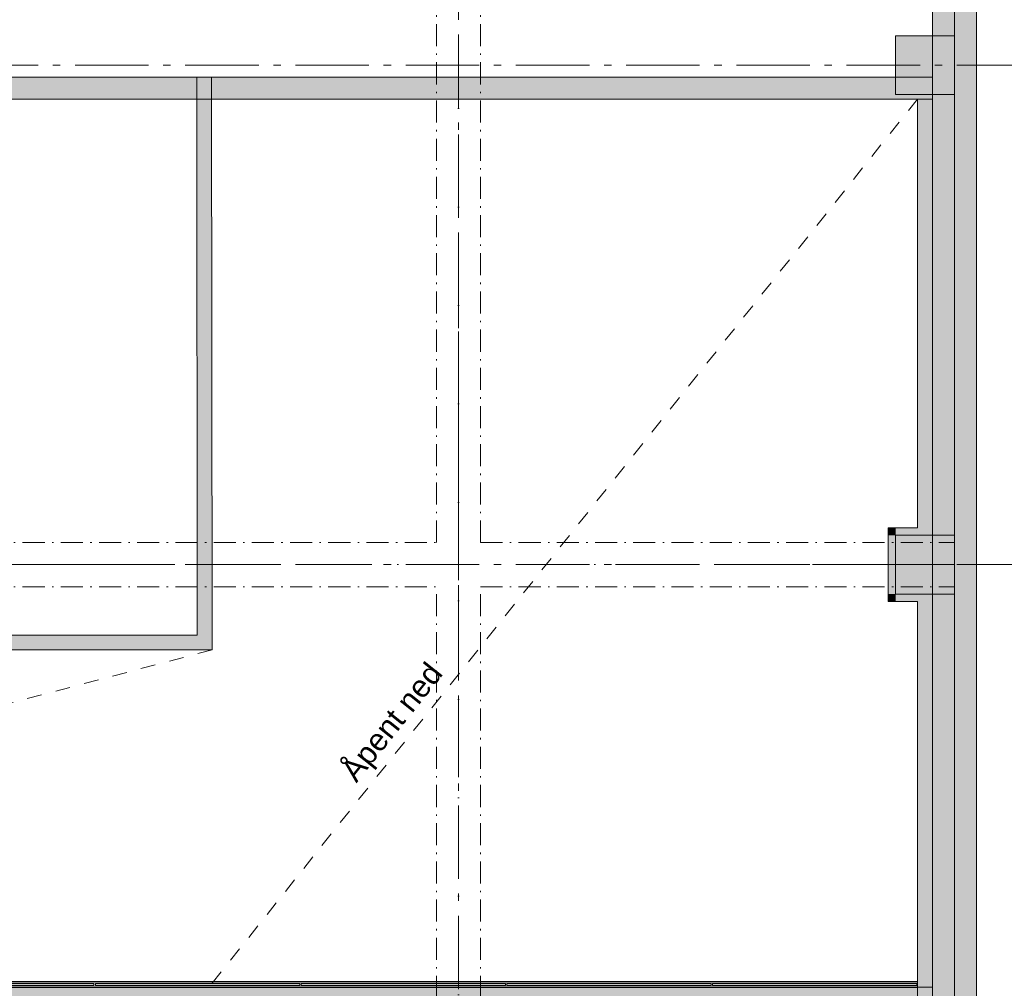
# Model space of a CAD drawing. Header units: millimetres. Extents: x -15957 to 238275, y -73214 to 42710.
# Tile 95 of 97: x 223543 to 230243, y -60186 to -53591. Entities that reach past the tile are written whole.
import ezdxf

# ---------------------------------------------------------------- set-up
doc = ezdxf.new("R2010")
doc.units = ezdxf.units.MM
doc.header["$LTSCALE"] = 0.5
doc.header["$MEASUREMENT"] = 0
for name, pattern in [('ACAD_ISO07W100', [400, 200, -200]), ('Akselinje', [1500, 1000, -200, 100, -200]), ('Over snittplan', [520, 300, -100, 20, -100]), ('PLINE', [0]), ('Prikk & stiplet', [1340.555525, 705.555534, -352.777767, 0, -282.222223])]:
    doc.linetypes.add(name, pattern=pattern)
for name, color, linetype in [('112-NYE INNERVEGGER (Skravur)(Nye konstruksjoner)', 7, 'Continuous'), ('112-NYE INNERVEGGER(Nye konstruksjoner)', 7, 'Continuous'), ('222- Søyler', 7, 'Continuous'), ('222- Søyler  (Skravur)', 7, 'Continuous'), ('223- Bjelker', 7, 'Continuous'), ('231- Bærende yttervegger', 7, 'Continuous'), ('231- Bærende yttervegger (Skravur)', 7, 'Continuous'), ('242- Ikke-bærende innervegger (Skravur)(Nye konstruksjoner)', 7, 'Continuous'), ('242- Ikke-bærende innervegger(Nye konstruksjoner)', 7, 'Continuous'), ('251- Frittbærende dekker', 7, 'Continuous'), ('287- Andre rekkverk_ håndlister og fendere (Skravur)(Nye konstruksjoner)', 7, 'Continuous'), ('287- Andre rekkverk_ håndlister og fendere(Nye konstruksjoner)', 7, 'Continuous'), ('822- Modullinjer bygning', 7, 'Continuous'), ('862- M___BRA(Polylinje)', 7, 'Continuous'), ('862- M___BRA(Skravur)', 7, 'Continuous'), ('862- M___Nettoareal Fase 0', 7, 'Continuous'), ('892- Hjelpelag bygning', 7, 'Continuous')]:
    doc.layers.add(name, color=color, linetype=linetype)
doc.styles.add('GENERATED_STYLE_1', font='arial.ttf')

msp = doc.modelspace()

# ---------------------------------------------------------------- hatches: boundary and pattern name
at = {"layer": '112-NYE INNERVEGGER (Skravur)(Nye konstruksjoner)', "linetype": 'Continuous', "lineweight": 9, "true_color": 0x029e21}
for points in [[(229753.1, -53981.7), (201778.1, -53981.7), (201778.1, -54131.7), (229753.1, -54131.7)], [(229753.1, -57051.7), (229753.1, -54131.7), (229653.1, -54131.7), (229653.1, -57051.7)], [(229503.1, -57101.7), (229453.1, -57051.7), (229453.1, -57101.7)], [(229503.1, -57051.7), (229453.1, -57051.7), (229503.1, -57101.7)], [(229503.1, -57101.7), (229653.1, -57101.7), (229653.1, -57051.7), (229503.1, -57051.7)], [(229653.1, -57051.7), (229653.1, -57101.7), (229753.1, -57101.7)], [(229753.1, -57051.7), (229653.1, -57051.7), (229753.1, -57101.7)], [(229503.1, -57501.7), (229503.1, -57101.7), (229453.1, -57101.7), (229453.1, -57501.7)], [(229453.1, -57501.7), (229453.1, -57551.7), (229503.1, -57501.7)], [(229503.1, -57501.7), (229453.1, -57551.7), (229503.1, -57551.7)], [(229653.1, -57501.7), (229503.1, -57501.7), (229503.1, -57551.7), (229653.1, -57551.7)], [(229653.1, -57501.7), (229653.1, -57551.7), (229753.1, -57501.7)], [(229653.1, -57551.7), (229753.1, -57551.7), (229753.1, -57501.7)], [(229753.1, -65351.7), (229753.1, -57551.7), (229653.1, -57551.7), (229653.1, -65351.7)]]:
    msp.add_hatch(color=104, dxfattribs=at).paths.add_polyline_path(points)
at = {"layer": '222- Søyler  (Skravur)', "linetype": 'Continuous', "lineweight": 9, "true_color": 0xb4b4b4}
for points in [[(229503.1, -54101.7), (229903.1, -54101.7), (229903.1, -53701.7), (229503.1, -53701.7)], [(229503.1, -57501.7), (229903.1, -57501.7), (229903.1, -57101.7), (229503.1, -57101.7)]]:
    msp.add_hatch(color=253, dxfattribs=at).paths.add_polyline_path(points)
at = {"layer": '231- Bærende yttervegger (Skravur)', "linetype": 'Continuous', "lineweight": 9, "true_color": 0xb4b4b4}
msp.add_hatch(color=253, dxfattribs=at).paths.add_polyline_path([(229753.1, -49801.7), (229753.1, -60951.7), (230053.1, -60951.7), (230053.1, -49801.7)])
at = {"layer": '242- Ikke-bærende innervegger (Skravur)(Nye konstruksjoner)', "linetype": 'Continuous', "lineweight": 9, "true_color": 0x029e21}
for points in [[(224851.7, -57781.7), (224847.4, -53981.7), (224747.4, -53981.8), (224751.7, -57781.7)], [(216438, -57881.7), (224751.8, -57881.7), (224751.7, -57781.7), (216438, -57781.7)], [(224851.7, -57781.7), (224751.7, -57781.7), (224851.8, -57881.7)], [(224751.7, -57781.7), (224751.8, -57881.7), (224851.8, -57881.7)]]:
    msp.add_hatch(color=104, dxfattribs=at).paths.add_polyline_path(points)
at = {"layer": '287- Andre rekkverk_ håndlister og fendere (Skravur)(Nye konstruksjoner)', "linetype": 'Continuous', "lineweight": 0, "true_color": 0xffffff}
for points in [[(212874.6, -60140.3), (212834.6, -60180.3), (229653.1, -60180.3), (229653.1, -60140.3)], [(212872.1, -60142.8), (212837.1, -60177.8), (229653.1, -60177.8), (229653.1, -60142.8)], [(222658.7, -60152.8), (222658.7, -60167.8), (224048.6, -60167.8), (224048.6, -60152.8)], [(224058.6, -60152.8), (224058.6, -60167.8), (225448.5, -60167.8), (225448.5, -60152.8)], [(225458.5, -60152.8), (225458.5, -60167.8), (226848.3, -60167.8), (226848.3, -60152.8)], [(226858.3, -60152.8), (226858.3, -60167.8), (228248.2, -60167.8), (228248.2, -60152.8)], [(228258.2, -60152.8), (228258.2, -60167.8), (229648.1, -60167.8), (229648.1, -60152.8)]]:
    msp.add_hatch(color=7, dxfattribs=at).paths.add_polyline_path(points)
at = {"layer": '862- M___BRA(Skravur)', "linetype": 'Continuous', "lineweight": 0, "true_color": 0xffffff}
msp.add_hatch(color=7, dxfattribs=at).paths.add_polyline_path([(198053.1, -60301.7), (198053.1, -65451.7), (229753.1, -65451.7), (229753.1, -60177.8), (212874.6, -60177.8), (212874.6, -57451.7), (209453.1, -57451.7), (209453.1, -58501.7), (211836.6, -58501.7), (211836.6, -60191.7), (201853.1, -60191.7), (201853.1, -60301.7)])

# ---------------------------------------------------------------- linework, layer by layer
at = {"layer": '112-NYE INNERVEGGER(Nye konstruksjoner)', "color": 7, "linetype": 'PLINE', "lineweight": 13, "flags": 128}
for points in [[(229753.1, -53981.7), (201778.1, -53981.7)], [(229753.1, -53981.7), (229753.1, -54131.7)], [(201778.1, -54131.7), (229753.1, -54131.7)], [(229653.1, -54131.7), (229753.1, -54131.7)], [(229653.1, -54131.7), (229653.1, -57051.7)], [(229753.1, -57101.7), (229753.1, -54131.7)], [(229453.1, -57051.7), (229453.1, -57101.7)], [(229653.1, -57051.7), (229453.1, -57051.7)], [(229453.1, -57101.7), (229453.1, -57501.7)], [(229503.1, -57101.7), (229653.1, -57101.7)], [(229503.1, -57501.7), (229503.1, -57101.7)], [(229753.1, -57101.7), (229653.1, -57101.7)], [(229453.1, -57551.7), (229453.1, -57501.7)], [(229653.1, -57501.7), (229503.1, -57501.7)], [(229753.1, -57501.7), (229653.1, -57501.7)], [(229753.1, -65451.7), (229753.1, -57501.7)], [(229453.1, -57551.7), (229653.1, -57551.7)], [(229653.1, -57551.7), (229653.1, -65351.7)]]:
    msp.add_lwpolyline(points, dxfattribs=at)
at = {"layer": '222- Søyler', "color": 7, "linetype": 'PLINE', "lineweight": 13, "flags": 128}
for points in [[(229503.1, -54101.7), (229903.1, -54101.7), (229903.1, -53701.7), (229503.1, -53701.7)], [(229503.1, -57501.7), (229903.1, -57501.7), (229903.1, -57101.7), (229503.1, -57101.7)]]:
    msp.add_lwpolyline(points, close=True, dxfattribs=at)
at = {"layer": '223- Bjelker', "color": 7, "linetype": 'Over snittplan', "lineweight": 5}
for p, q in [((226378.1, -57151.7), (226378.1, -45601.7)), ((226678.1, -57151.7), (226678.1, -45601.7)), ((223303.1, -57151.7), (226378.1, -57151.7)), ((226678.1, -57151.7), (229903.1, -57151.7)), ((229903.1, -57451.7), (229903.1, -57151.7)), ((223303.1, -57451.7), (226378.1, -57451.7)), ((226378.1, -65451.7), (226378.1, -57451.7)), ((226678.1, -65451.7), (226678.1, -57451.7)), ((226678.1, -57451.7), (229903.1, -57451.7))]:
    msp.add_line(p, q, dxfattribs=at)
at = {"layer": '223- Bjelker', "color": 253, "linetype": 'Prikk & stiplet', "lineweight": 9, "true_color": 0xb4b4b4}
for p, q in [((226528.1, -65451.7), (226528.1, -45601.7)), ((201453.1, -57301.7), (229903.1, -57301.7))]:
    msp.add_line(p, q, dxfattribs=at)
at = {"layer": '231- Bærende yttervegger', "color": 7, "linetype": 'PLINE', "lineweight": 13, "flags": 128}
for points in [[(229753.1, -49801.7), (229753.1, -60951.7)], [(230053.1, -60951.7), (230053.1, -49801.7)]]:
    msp.add_lwpolyline(points, dxfattribs=at)
at = {"layer": '242- Ikke-bærende innervegger(Nye konstruksjoner)', "color": 7, "linetype": 'PLINE', "lineweight": 9, "flags": 128}
for points in [[(224747.4, -53981.8), (224847.4, -53981.7)], [(224747.4, -53981.8), (224751.7, -57781.7)], [(224851.7, -57781.7), (224847.4, -53981.7)], [(224751.7, -57781.7), (216438, -57781.7)], [(224851.8, -57881.7), (224851.7, -57781.7)], [(216338, -57881.7), (224851.8, -57881.7)]]:
    msp.add_lwpolyline(points, dxfattribs=at)
at = {"layer": '251- Frittbærende dekker', "color": 7, "linetype": 'PLINE', "lineweight": 13, "flags": 128}
msp.add_lwpolyline([(201778.1, -60151.7), (201903.1, -60151.7), (201901.7, -65451.7), (229903.1, -65451.7), (229903.1, -45751.7), (201897.3, -45901.7), (201903.3, -51101.7), (201778, -51100.4)], close=True, dxfattribs=at)
at = {"layer": '287- Andre rekkverk_ håndlister og fendere(Nye konstruksjoner)', "color": 7, "linetype": 'PLINE', "lineweight": 5}
for p, q in [((229653.1, -60142.8), (212872.1, -60142.8)), ((229653.1, -60140.3), (212874.6, -60140.3)), ((229653.1, -60180.3), (229653.1, -60140.3)), ((229653.1, -60177.8), (229653.1, -60142.8)), ((212834.6, -60180.3), (229653.1, -60180.3)), ((212837.1, -60177.8), (229653.1, -60177.8))]:
    msp.add_line(p, q, dxfattribs=at)
at = {"layer": '287- Andre rekkverk_ håndlister og fendere(Nye konstruksjoner)', "color": 7, "linetype": 'PLINE', "lineweight": 5, "flags": 128}
for points in [[(222658.7, -60152.8), (222658.7, -60167.8), (224048.6, -60167.8), (224048.6, -60152.8)], [(224058.6, -60152.8), (224058.6, -60167.8), (225448.5, -60167.8), (225448.5, -60152.8)], [(225458.5, -60152.8), (225458.5, -60167.8), (226848.3, -60167.8), (226848.3, -60152.8)], [(226858.3, -60152.8), (226858.3, -60167.8), (228248.2, -60167.8), (228248.2, -60152.8)], [(228258.2, -60152.8), (228258.2, -60167.8), (229648.1, -60167.8), (229648.1, -60152.8)]]:
    msp.add_lwpolyline(points, close=True, dxfattribs=at)
at = {"layer": '822- Modullinjer bygning', "color": 94, "linetype": 'Akselinje', "lineweight": 18}
for p, q in [((226528.1, -69191.4), (226528.1, -44666.4)), ((230053.1, -72014.1), (230053.1, -44666.4)), ((199169.6, -53901.7), (236875.8, -53901.7)), ((199169.6, -57301.7), (236875.8, -57301.7))]:
    msp.add_line(p, q, dxfattribs=at)
at = {"layer": '862- M___BRA(Polylinje)', "color": 7, "linetype": 'Continuous', "lineweight": 0, "true_color": 0xffffff, "flags": 128}
msp.add_lwpolyline([(198053.1, -60301.7), (198053.1, -65451.7), (229753.1, -65451.7), (229753.1, -60177.8), (212874.6, -60177.8), (212874.6, -57451.7), (209453.1, -57451.7), (209453.1, -58501.7), (211836.6, -58501.7), (211836.6, -60191.7), (201853.1, -60191.7), (201853.1, -60301.7)], close=True, dxfattribs=at)
at = {"layer": '862- M___Nettoareal Fase 0', "color": 7, "linetype": 'ACAD_ISO07W100', "lineweight": 9}
for p, q in [((224851.8, -60151.7), (229653.1, -54131.7)), ((224851.8, -57881.7), (216253.1, -60151.7))]:
    msp.add_line(p, q, dxfattribs=at)
at = {"layer": '892- Hjelpelag bygning', "color": 7, "linetype": 'PLINE', "lineweight": 5, "flags": 128}
msp.add_lwpolyline([(181753.1, -35651.9), (165796.7, -35652.1), (165796.5, -23142.1), (197941.7, -23142.1), (197941.7, -23041.7), (230053.1, -23041.7), (230053.1, -45601.7), (230053.1, -66064.1), (230053.1, -65751.7), (201903.1, -65751.7)], dxfattribs=at)

# ---------------------------------------------------------------- texts
at = {"layer": '862- M___Nettoareal Fase 0', "color": 1, "linetype": 'Continuous', "lineweight": 9, "insert": (225716.6, -58698.2), "char_height": 150, "attachment_point": 1, "rotation": 51.42563, "style": 'GENERATED_STYLE_1'}
msp.add_mtext('\\A1;{\\pql;\\fArial|b0|i0|c0|p0;\\W1.000000;Åpent ned}', dxfattribs=at)

doc.saveas('drawing.dxf')
